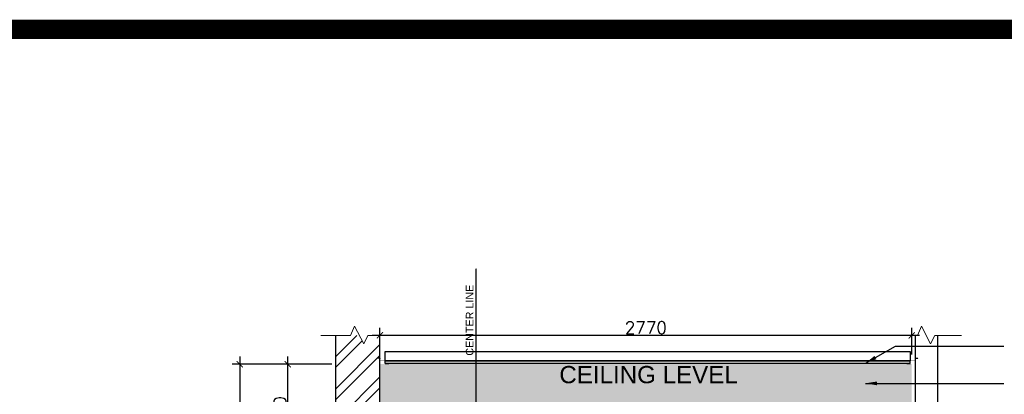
# Model space of a CAD drawing. Header units: millimetres. Extents: x -115474967 to 444143, y -74377 to 241828222.
# Tile 188 of 256: x -92504 to -87376, y 252188 to 254141. Entities that reach past the tile are written whole.
import ezdxf

# ---------------------------------------------------------------- set-up
doc = ezdxf.new("R2010")
doc.units = ezdxf.units.MM
doc.header["$MEASUREMENT"] = 0
doc.linetypes.add('Block C$0$DASHED2', pattern=[0.375, 0.25, -0.125])
doc.linetypes.add('HIDDEN2', pattern=[0.1875, 0.125, -0.0625])
doc.layers.add('0-GEN-GENERAL', color=7, linetype='Continuous', lineweight=25)
for name, color, linetype in [('00-2 Walls', 4, 'Continuous'), ('00-6 H-Brickwork', 9, 'Continuous'), ('01-1 Notes', 7, 'Continuous'), ('CEIL-PLAN', 7, 'Continuous'), ('CEIL-SECT', 2, 'Continuous'), ('DIMS-20', 9, 'Continuous'), ('TEXT-20', 2, 'Continuous')]:
    doc.layers.add(name, color=color, linetype=linetype)
doc.layers.add('0_cons_01', color=40, linetype='Continuous', lineweight=0, plot=False)
doc.layers.add('New_B  _  FLOORS  _  Slabs.exist_Pen_No__101', color=7, linetype='Continuous', lineweight=13, true_color=0x747474)
doc.styles.add('ARIAL', font='arial.ttf')
doc.styles.add('DIMS', font='simplex.shx')
doc.styles.add('TEXT-20', font='arial.ttf', dxfattribs={"height": 40})
doc.dimstyles.new('DIM-20', dxfattribs={"dimscale": 4, "dimtxt": 10, "dimasz": 8, "dimexe": 10, "dimexo": 5, "dimgap": 4, "dimtad": 1, "dimdec": 0, "dimrnd": 5, "dimdsep": 46, "dimtxsty": 'DIMS', "dimblk": 'ARCHTICK', "dimcen": 25, "dimdle": 10, "dimclrd": 9, "dimclre": 9, "dimclrt": 4, "dimadec": 0, "dimazin": 0, "dimtfac": 1, "dimtdec": 0, "dimtmove": 2, "dimatfit": 2, "dimfxl": 1, "dimtolj": 1, "dimtzin": 0, "dimarcsym": 0})

# ---------------------------------------------------------------- blocks, each defined once
blk = doc.blocks.new('B_shadowline')
blk.add_line((-29.6, 0), (-29.6, 12.5))
at = {"color": 9, "linetype": 'HIDDEN2', "ltscale": 0.001}
blk.add_line((-5.9, 28.3), (12, 28.3), dxfattribs=at)
at = {"const_width": 0.836}
blk.add_lwpolyline([(-48.8, -0.9), (-48.8, -1.4, 0.414214), (-47.2, -3), (-29.4, -3, 0.414214), (-27.9, -1.4), (-27.9, 16.3, -0.414214), (-26.3, 17.9), (-3.3, 17.9, 0.414214), (-1.8, 19.5), (-1.8, 37.2, 0.414214), (-3.3, 38.8), (-3.8, 38.8)], format="xyb", dxfattribs=at)
blk = doc.blocks.new('_ArchTick')
at = {"color": 0, "linetype": 'ByBlock', "const_width": 0.15}
blk.add_lwpolyline([(-0.5, -0.5), (0.5, 0.5)], dxfattribs=at)
blk = doc.blocks.new('*D421')
at = {"layer": 'Defpoints', "color": 0, "transparency": 16777216}
for p in [(-90627.7, 252495.7), (-90627.7, 252376.6), (-87857.7, 252376.6)]:
    blk.add_point(p, dxfattribs=at)
at = {"layer": 'DIMS-20', "color": 9, "lineweight": -2, "transparency": 16777216}
for p, q in [((-90627.7, 252396.6), (-90627.7, 252535.7)), ((-87857.7, 252396.6), (-87857.7, 252535.7)), ((-87817.7, 252495.7), (-90667.7, 252495.7))]:
    blk.add_line(p, q, dxfattribs=at)
at = {"layer": 'DIMS-20', "color": 9, "lineweight": -2, "transparency": 16777216, "xscale": 32, "yscale": 32, "zscale": 32, "rotation": 180}
blk.add_blockref('_ArchTick', (-90627.7, 252495.7), dxfattribs=at)
at = {"layer": 'DIMS-20', "color": 9, "lineweight": -2, "transparency": 16777216, "xscale": 32, "yscale": 32, "zscale": 32}
blk.add_blockref('_ArchTick', (-87857.7, 252495.7), dxfattribs=at)
at = {"layer": 'DIMS-20', "color": 4, "transparency": 16777216, "insert": (-89242.7, 252535.7), "char_height": 64, "attachment_point": 5, "style": 'DIMS'}
blk.add_mtext('\\A1;2770', dxfattribs=at)
blk = doc.blocks.new('*D256')
at = {"layer": 'Defpoints', "color": 0, "transparency": 16777216}
for p in [(-91107.7, 252345.8), (-90857.7, 252345.8), (-90857.7, 251845.8)]:
    blk.add_point(p, dxfattribs=at)
at = {"layer": 'DIMS-20', "color": 9, "lineweight": -2, "transparency": 16777216}
for p, q in [((-90877.7, 252345.8), (-91147.7, 252345.8)), ((-91107.7, 251805.8), (-91107.7, 252385.8)), ((-90877.7, 251845.8), (-91147.7, 251845.8))]:
    blk.add_line(p, q, dxfattribs=at)
at = {"layer": 'DIMS-20', "color": 9, "lineweight": -2, "transparency": 16777216, "xscale": 32, "yscale": 32, "zscale": 32}
for p, rotation in [((-91107.7, 252345.8), 90), ((-91107.7, 251845.8), 270)]:
    blk.add_blockref('_ArchTick', p, dxfattribs=dict(at, rotation=rotation))
at = {"layer": 'DIMS-20', "color": 4, "transparency": 16777216, "insert": (-91147.7, 252095.8), "char_height": 64, "attachment_point": 5, "rotation": 90, "style": 'DIMS'}
blk.add_mtext('\\A1;500', dxfattribs=at)
blk = doc.blocks.new('*D257')
at = {"layer": 'Defpoints', "color": 0, "transparency": 16777216}
for p in [(-91107.7, 252345.8), (-91357.7, 249745.8), (-91107.7, 249745.8)]:
    blk.add_point(p, dxfattribs=at)
at = {"layer": 'DIMS-20', "color": 9, "lineweight": -2, "transparency": 16777216}
for p, q in [((-91127.7, 252345.8), (-91397.7, 252345.8)), ((-91357.7, 252385.8), (-91357.7, 249705.8)), ((-91127.7, 249745.8), (-91397.7, 249745.8))]:
    blk.add_line(p, q, dxfattribs=at)
at = {"layer": 'DIMS-20', "color": 9, "lineweight": -2, "transparency": 16777216, "xscale": 32, "yscale": 32, "zscale": 32}
for p, rotation in [((-91357.7, 252345.8), 90), ((-91357.7, 249745.8), 270)]:
    blk.add_blockref('_ArchTick', p, dxfattribs=dict(at, rotation=rotation))
at = {"layer": 'DIMS-20', "color": 4, "transparency": 16777216, "insert": (-91397.7, 251045.8), "char_height": 64, "attachment_point": 5, "rotation": 90, "style": 'DIMS'}
blk.add_mtext('\\A1;2600', dxfattribs=at)

msp = doc.modelspace()

# ---------------------------------------------------------------- hatches: boundary and pattern name
at = {"layer": '00-6 H-Brickwork'}
h = msp.add_hatch(dxfattribs=at)
h.set_pattern_fill('ANSI32', color=256, scale=12.5, angle=360)
h.set_pattern_definition([(45, (-212570.45, 146332.55), (-84.1899, 84.1899), []), (45, (-212514.32, 146332.55), (-84.1899, 84.1899), [])])
h.paths.add_polyline_path([(-90627.65359, 252495.73934), (-90690.33094, 252495.75402), (-90711.80866, 252451.59123), (-90734.78989, 252495.77899), (-90857.65359, 252495.77192), (-90857.65359, 249735.77192), (-90627.65359, 249735.77192)])
at = {"layer": 'New_B  _  FLOORS  _  Slabs.exist_Pen_No__101', "linetype": 'Continuous', "lineweight": 0, "true_color": 0xb2c7b3, "transparency": 33554559}
h = msp.add_hatch(color=9, dxfattribs=at)
h.dxf.hatch_style = 1
h.paths.add_polyline_path([(-87857.65359, 252345.77192), (-90627.65359, 252345.77192), (-90627.65359, 251845.77192), (-87857.65359, 251845.77192)])

# ---------------------------------------------------------------- linework, layer by layer
at = {"layer": '0-GEN-GENERAL', "lineweight": 0}
for points in [[(-90550.53755, 252495.72127), (-90690.33094, 252495.75402), (-90711.80866, 252451.59123), (-90759.57419, 252543.43365), (-90780.39488, 252495.77637), (-90934.9123, 252495.76748)], [(-87598.01715, 252495.72127), (-87737.81053, 252495.75402), (-87759.28825, 252451.59123), (-87807.05378, 252543.43365), (-87827.87447, 252495.77637), (-87982.3919, 252495.76748)]]:
    msp.add_lwpolyline(points, dxfattribs=at)
at = {"layer": '00-2 Walls'}
for p, q in [((-90857.65359, 249735.77192), (-90857.65359, 252495.73934)), ((-90627.65359, 249735.77192), (-90627.65359, 252495.73934)), ((-87837.65359, 249735.77192), (-87837.65359, 252495.73934)), ((-87722.65359, 249735.77192), (-87722.65359, 252495.73934))]:
    msp.add_line(p, q, dxfattribs=at)
at = {"layer": '0_cons_01', "const_width": 100}
msp.add_lwpolyline([(-84695.2039, 243166.19105), (-106265.70573, 243166.19105), (-106265.70573, 254090.94116), (-84695.2039, 254090.94116)], close=True, dxfattribs=at)
at = {"layer": 'CEIL-PLAN'}
for p, q in [((-90599.84679, 252363.80851), (-90599.84679, 252410.80851)), ((-90599.84679, 252410.80851), (-87865.46039, 252410.80851)), ((-87865.46039, 252410.80851), (-87865.46039, 252363.80851)), ((-87865.46039, 252363.80851), (-90599.84679, 252363.80851))]:
    msp.add_line(p, q, dxfattribs=at)
at = {"layer": 'CEIL-SECT', "color": 7, "ltscale": 0.25}
for p, q in [((-87865.46039, 252360.80851), (-90599.84679, 252360.80851)), ((-87865.46039, 252348.30851), (-90599.84679, 252348.30851))]:
    msp.add_line(p, q, dxfattribs=at)
at = {"layer": 'DIMS-20', "linetype": 'Block C$0$DASHED2'}
msp.add_line((-90126.97118, 251032.46623), (-90126.0179, 252843.86414), dxfattribs=at)

# ---------------------------------------------------------------- block references
at = {"layer": 'CEIL-SECT', "ltscale": 0.25, "xscale": -1}
msp.add_blockref('B_shadowline', (-90629.4135, 252348.30851), dxfattribs=at)
at = {"layer": 'CEIL-SECT', "ltscale": 0.25}
msp.add_blockref('B_shadowline', (-87835.89368, 252348.30851), dxfattribs=at)

# ---------------------------------------------------------------- texts
at = {"layer": '01-1 Notes', "insert": (-89693.15481, 252336.17771), "char_height": 90, "width": 2672.8735667, "attachment_point": 1, "style": 'ARIAL'}
msp.add_mtext('CEILING LEVEL', dxfattribs=at)
at = {"layer": 'TEXT-20', "color": 7, "linetype": 'Continuous', "insert": (-90180.36533, 252389.84916, -1009.99979), "char_height": 40, "width": 379.185661, "attachment_point": 1, "rotation": 90, "style": 'TEXT-20'}
msp.add_mtext('CENTER LINE', dxfattribs=at)

# ---------------------------------------------------------------- dimensions: what is measured, and where the dimension line sits
at = {"layer": 'DIMS-20'}
dim = msp.add_linear_dim(base=(-90627.65359, 252495.73934), p1=(-87857.65359, 252376.59882), p2=(-90627.65359, 252376.59882), dimstyle='DIM-20', override={"dimtxt": 16, "dimgap": 2}, dxfattribs=at)
dim.commit()
dim.dimension.update_dxf_attribs({"geometry": '*D421', "text_midpoint": (-89242.65359, 252535.73934)})
for base, p1, p2, picture, middle in [((-91357.65359, 249745.77192), (-91107.65359, 252345.77192), (-91107.65359, 249745.77192), '*D257', (-91397.65359, 251045.77192)), ((-91107.65359, 252345.77192), (-90857.65359, 251845.77192), (-90857.65359, 252345.77192), '*D256', (-91147.65359, 252095.77192))]:
    dim = msp.add_linear_dim(base=base, p1=p1, p2=p2, angle=90, dimstyle='DIM-20', override={"dimtxt": 16, "dimgap": 2}, dxfattribs=at)
    dim.commit()
    dim.dimension.update_dxf_attribs({"geometry": picture, "text_midpoint": middle})

# ---------------------------------------------------------------- leaders
at = {"layer": 'TEXT-20', "color": 7, "ltscale": 0.5}
for points in [[(-88099.11858, 252350.64722), (-87941.82774, 252439.02204), (-87377.65359, 252439.02204)], [(-88099.11858, 252245.46922), (-87941.82774, 252245.46922), (-87377.65359, 252245.46922)]]:
    msp.add_leader(points, dimstyle='DIM-20', override={"dimasz": 15, "dimtad": 0}, dxfattribs=at)

doc.saveas('drawing.dxf')
